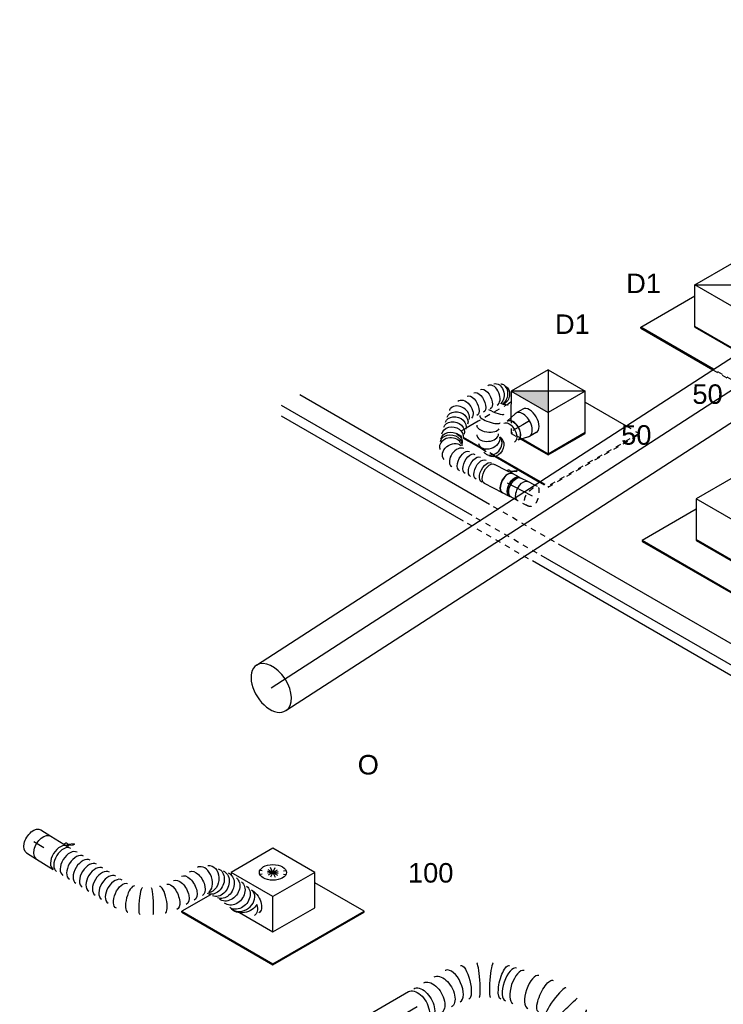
# Model space of a CAD drawing. Extents: x -257677 to 221252, y -185516 to 120782.
# Tile 17 of 171: x -93912 to -90665, y -2514 to 2031. Entities that reach past the tile are written whole.
import ezdxf
from ezdxf.enums import TextEntityAlignment as Align
from ezdxf.lldxf.tags import DXFTag

# ---------------------------------------------------------------- set-up
doc = ezdxf.new("R2010")
doc.units = 0
doc.header["$LTSCALE"] = 50
doc.linetypes.add('STREEPJES', pattern=[0.1, 0.05, -0.05])
doc.layers.get('0').update_dxf_attribs({"linetype": 'CONTINUOUS'})
for name, color, linetype in [('EL6131--', 2, 'CONTINUOUS'), ('EM6131--', 1, 'CONTINUOUS'), ('WL570---_RETOUR', 112, 'CONTINUOUS'), ('WL570---_RETOUR_HL', 8, 'CONTINUOUS'), ('WL570---_RETOUR_RST', 2, 'CONTINUOUS'), ('WL570---_RETOUR_RST_HL', 1, 'CONTINUOUS'), ('WL570---_TOEVOER', 3, 'CONTINUOUS'), ('WL570---_TOEVOER_HL', 8, 'CONTINUOUS'), ('WL570---_TOEVOER_RST', 2, 'CONTINUOUS'), ('WL570---_TOEVOER_RST_HL', 1, 'CONTINUOUS'), ('WM570---_RETOUR_PR', 1, 'CONTINUOUS'), ('WM570---_RETOUR_RST_PR', 1, 'CONTINUOUS'), ('WM570---_TOEVOER_PR', 1, 'CONTINUOUS'), ('WM570---_TOEVOER_RST_PR', 1, 'CONTINUOUS')]:
    doc.layers.add(name, color=color, linetype=linetype)
doc.styles.add('BURO-018', font='ARIAL.TTF', dxfattribs={"height": 63})
tags = doc.linetypes.add('CENTER2', pattern=[28.575, 19.05, -3.175, 3.175, -3.175]).pattern_tags.tags
tags[10:11] = [DXFTag(74, 4), DXFTag(75, 0), DXFTag(340, '0'), DXFTag(46, 1.0), DXFTag(50, 0.0), DXFTag(44, 0.0), DXFTag(45, 0.0)]
tags[8:9] = [DXFTag(74, 4), DXFTag(75, 0), DXFTag(340, '0'), DXFTag(46, 1.0), DXFTag(50, 0.0), DXFTag(44, 0.0), DXFTag(45, 0.0)]
tags[6:7] = [DXFTag(74, 4), DXFTag(75, 0), DXFTag(340, '0'), DXFTag(46, 1.0), DXFTag(50, 0.0), DXFTag(44, 0.0), DXFTag(45, 0.0)]
tags[4:5] = [DXFTag(74, 4), DXFTag(75, 0), DXFTag(340, '0'), DXFTag(46, 1.0), DXFTag(50, 0.0), DXFTag(44, 0.0), DXFTag(45, 0.0)]

# ---------------------------------------------------------------- blocks, each defined once
blk = doc.blocks.new('*U1740')
at = {"color": 0, "ltscale": 10}
blk.add_line((163.3, -219.5, 5836.8), (163.2, -218.9, 5836.8), dxfattribs=at)
at = {"color": 0, "ltscale": 10, "extrusion": (-6.50602e-17, 9.13779e-17, -1)}
for centre, major_axis, ratio, start_param, end_param in [((0, 0, 5836.8), (0, 50), 0.543366, 0, 3.141593), ((14.4, 0, 5836.8), (0, 50), 0.543366, 0, 3.141593), ((43.1, 0, 5836.8), (0, 50), 0.543366, 0, 3.141593), ((71.8, 0, 5836.8), (0, 50), 0.543366, 0, 3.141593), ((100.6, 0, 5836.8), (0, 50), 0.543366, 0, 3.141593), ((129.3, 0, 5836.8), (0, 50), 0.543366, 0, 3.141593), ((196.3, -10.3, 5836.8), (-25.4, -43.6), 0.756554, 2.974874, 6.116466), ((221.4, -43.4, 5836.8), (48, 14.1), 0.811516, 0, 3.141593), ((224.9, -55.3, 5836.8), (48, 14.1), 0.811516, 0, 3.141593), ((37.7, -124, 5836.8), (-2.4, -49.9), 0.821009, 0, 3.141593), ((71.4, -136.7, 5836.8), (31.9, 39), 0.751466, 3.278527, 6.420119), ((231.9, -79, 5836.8), (48, 14.1), 0.811516, 0, 3.141593), ((237.1, -102.9, 5836.8), (49.5, 7.2), 0.800887, 0, 3.141593), ((240.6, -127.1, 5836.8), (49.5, 7.2), 0.800887, 0, 3.141593), ((104.8, -189.7, 5836.8), (47.4, 16.6), 0.479138, 3.190387, 6.331979), ((244.1, -151.2, 5836.8), (49.5, 7.2), 0.800887, 0, 3.141593), ((-4.6, -228.2, 5836.8), (42, -27.1), 0.57735, 0, 3.141593), ((6.3, -211.2, 5836.8), (42, -27.1), 0.57735, 0, 3.141593), ((214.9, -242.4, 5836.8), (40.4, -29.4), 0.536849, 0, 3.141593), ((237.3, -211.6, 5836.8), (44.9, -22.8), 0.629235, 6.182764, 9.324356), ((116.5, -271.4, 5836.8), (-49.9, -3.3), 0.173615, 0, 2.040428), ((174.6, -297.8, 5836.8), (40.4, -29.4), 0.536849, 0, 3.141593), ((194.7, -270.1, 5836.8), (40.4, -29.4), 0.536849, 0, 3.141593), ((119.7, -320.4, 5836.8), (-49.9, -3.3), 0.173615, 0, 1.216345), ((121.3, -345, 5836.8), (-2.4, -49.9), 0.821009, 0, 2.158739), ((141.3, -339.8, 5836.8), (-27, 42.5), 0.753128, 3.009199, 5.751726)]:
    blk.add_ellipse(centre, major_axis=major_axis, ratio=ratio, start_param=start_param, end_param=end_param, dxfattribs=at)
at = {"color": 0, "ltscale": 10}
for centre, major_axis, ratio, start_param, end_param in [((163.9, 0, 5836.8), (7.7, 49.8), 0.631918, 3.239526, 6.185252), ((163.9, 0, 5836.8), (7.7, 49.8), 0.631918, 6.185252, 6.381119), ((217.5, -29.9, 5836.8), (43, 26.7), 0.805363, 6.064258, 6.502112), ((217.5, -29.9, 5836.8), (43, 26.7), 0.805363, 3.36052, 6.064258), ((49.4, -124.5, 5836.8), (-13.7, -48.5), 0.806975, 3.327051, 6.097727), ((49.4, -124.5, 5836.8), (-13.7, -48.5), 0.806975, 2.956135, 3.327051), ((90.4, -159, 5836.8), (42.3, 27.2), 0.63981, 0.085267, 3.056326), ((90.4, -159, 5836.8), (42.3, 27.2), 0.63981, 6.197919, 6.368452), ((248, -178.1, 5836.8), (-50.4, 4.2), 0.757716, 0.173857, 2.967735), ((248, -178.1, 5836.8), (-50.4, 4.2), 0.757716, 2.967735, 3.31545), ((113.6, -226.7, 5836.8), (-49.6, -7.5), 0.281842, 3.165585, 6.259193), ((128, -345.3, 5836.8), (8.6, -49.7), 0.806878, 3.916817, 6.105598), ((153.6, -328.6, 5836.8), (38.4, -32.4), 0.647504, 3.225832, 6.198946), ((153.6, -328.6, 5836.8), (38.4, -32.4), 0.647504, 6.198946, 6.367425), ((128, -345.3, 5836.8), (8.6, -49.7), 0.806878, 6.105598, 6.460773)]:
    blk.add_ellipse(centre, major_axis=major_axis, ratio=ratio, start_param=start_param, end_param=end_param, dxfattribs=at)
at = {"layer": 'WM570---_TOEVOER_PR', "color": 1, "style": 'BURO-018'}
blk.add_attdef('POSNR', text='', height=90, dxfattribs=at).set_placement((0, 0), align=Align.MIDDLE)
blk = doc.blocks.new('*U1741')
at = {"color": 2, "ltscale": 10}
for p, q in [((-74.2, 47.5, 5806.4), (-82.6, 47.5, 5806.4)), ((-46.9, 50, 5806.4), (46.9, 50, 5806.4)), ((-74.2, -47.5, 5806.4), (-82.6, -47.5, 5806.4)), ((-57.9, -66.6, 5806.4), (-60.5, -71.2, 5806.4)), ((-60.5, -71.2, 5806.4), (-59, -72.5, 5806.4)), ((-33.8, -55.6, 5806.4), (-59, -72.5, 5806.4)), ((-59, -72.5, 5806.4), (-56.4, -67.9, 5806.4)), ((-57.9, -66.6, 5806.4), (-33.1, -50, 5806.4)), ((-56.4, -67.9, 5806.4), (-57.9, -66.6, 5806.4)), ((-31.8, -51.3, 5806.4), (-56.4, -67.9, 5806.4)), ((-46.9, -50, 5806.4), (-17.9, -50, 5806.4)), ((-36.8, -52.5, 5806.4), (-38, -50, 5806.4)), ((-31.2, -51, 5806.4), (-33.8, -55.6, 5806.4)), ((-32.4, -50, 5806.4), (-31.2, -51, 5806.4)), ((-31.2, -51, 5806.4), (-31.8, -51.3, 5806.4)), ((-17.9, -50, 5806.4), (-21.5, -56.2, 5806.4)), ((-17.9, -50, 5806.4), (46.9, -50, 5806.4))]:
    blk.add_line(p, q, dxfattribs=at)
for centre, major_axis, start_param, end_param in [((-82.6, 0, 5806.4), (0, 47.5), 3.145034, 6.279744), ((-46.9, 0, 5806.4), (0, 50), 3.141593, 6.283185)]:
    blk.add_ellipse(centre, major_axis=major_axis, ratio=0.543366, start_param=start_param, end_param=end_param, dxfattribs=at)
at = {"color": 2, "ltscale": 10, "extrusion": (-1.45636e-18, 1.24118e-16, -1)}
for centre, major_axis, ratio, end_param in [((46.9, 0, 5806.4), (0, 50), 0.543366, 3.141593), ((-29.6, -51.6, 5806.4), (8.07, -4.63), 0.609442, 1.755272)]:
    blk.add_ellipse(centre, major_axis=major_axis, ratio=ratio, start_param=0, end_param=end_param, dxfattribs=at)
at = {"layer": 'WL570---_TOEVOER', "color": 1, "style": 'BURO-018'}
blk.add_attdef('I', text='', height=90, dxfattribs=at).set_placement((0, 0), align=Align.MIDDLE)
at = {"layer": 'WM570---_TOEVOER_PR', "color": 1, "style": 'BURO-018'}
blk.add_attdef('POSNR', text='', height=90, dxfattribs=at).set_placement((0, 0), align=Align.MIDDLE)
blk = doc.blocks.new('*U1742')
at = {"color": 0, "ltscale": 10}
for p, q in [((-36.2, 62.5, 6621.9), (0, 62.5, 6621.9)), ((5, 61.9, 6621.9), (54.4, 50, 6621.9)), ((-36.2, -62.5, 6621.9), (0, -62.5, 6621.9)), ((5, -61.9, 6621.9), (54.4, -50, 6621.9))]:
    blk.add_line(p, q, dxfattribs=at)
for centre, major_axis, start_param, end_param in [((-36.2, 0, 6621.9), (0, -62.5), 3.141593, 6.283185), ((0, 0, 6621.9), (0, -62.5), 3.003477, 6.421301), ((0, 0, 6621.9), (0, -62.5), 3.003477, 6.421301), ((0, 0, 6621.9), (0, -62.5), 3.003477, 6.421301), ((52.4, 0, 6621.9), (0, -50), 3.141593, 6.283185), ((52.4, 0, 6621.9), (0, -50), 3.141593, 6.283185)]:
    blk.add_ellipse(centre, major_axis=major_axis, ratio=0.57735, start_param=start_param, end_param=end_param, dxfattribs=at)
at = {"layer": 'WL570---_TOEVOER_RST_HL', "linetype": 'CENTER2'}
for p, q in [((-36.2, 0, 6621.9), (0, 0, 6621.9)), ((0, 0, 6621.9), (52.4, 0, 6621.9))]:
    blk.add_line(p, q, dxfattribs=at)
blk.add_circle((52.4, 0, 6621.9), 0.075, dxfattribs=at)
at = {"layer": 'WM570---_TOEVOER_RST_PR', "color": 1, "style": 'BURO-018'}
blk.add_attdef('POSNR', text='', height=90, dxfattribs=at).set_placement((0, 0), align=Align.MIDDLE)
blk = doc.blocks.new('*U1779')
at = {"color": 0, "ltscale": 10}
for p, q in [((0, 125, 4440), (5406.3, 125, 4440)), ((0, -125, 4440), (4954.1, -125, 4440)), ((5092.5, -125, 4440), (5406.3, -125, 4440))]:
    blk.add_line(p, q, dxfattribs=at)
at = {"color": 8, "linetype": 'STREEPJES', "ltscale": 10}
blk.add_line((4954.1, -125, 4440), (5092.5, -125, 4440), dxfattribs=at)
at = {"color": 0, "ltscale": 10}
for start_param, end_param in [(0, 3.141593), (3.141593, 6.283185)]:
    blk.add_ellipse((0, 0, 4440), major_axis=(0, 125), ratio=0.609442, start_param=start_param, end_param=end_param, dxfattribs=at)
at = {"color": 0, "ltscale": 10, "extrusion": (7.7068e-17, 1.48495e-16, -1)}
blk.add_ellipse((5406.3, 0, 4440), major_axis=(0, 125), ratio=0.609442, start_param=0, end_param=3.141593, dxfattribs=at)
at = {"layer": 'WL570---_TOEVOER_HL', "linetype": 'CENTER2'}
blk.add_line((0, 0, 4440), (5406.3, 0, 4440), dxfattribs=at)
at = {"layer": 'WM570---_TOEVOER_PR', "color": 1, "style": 'BURO-018'}
blk.add_attdef('POSNR', text='', height=90, dxfattribs=at).set_placement((0, 0), align=Align.MIDDLE)
blk = doc.blocks.new('*U1781')
at = {"color": 8, "linetype": 'STREEPJES', "ltscale": 10}
blk.add_line((-40, 50, 5750.2), (-18.2, 50, 5750.2), dxfattribs=at)
at = {"color": 0, "ltscale": 10}
for p, q in [((-18.2, 50, 5750.2), (-4.2, 50, 5750.2)), ((4.2, 50, 5750.2), (40, 50, 5750.2)), ((-40, -50, 5750.2), (-4.2, -50, 5750.2)), ((4.2, -50, 5750.2), (40, -50, 5750.2))]:
    blk.add_line(p, q, dxfattribs=at)
at = {"color": 8, "linetype": 'STREEPJES', "ltscale": 10, "extrusion": (-4.54588e-18, 6.00939e-17, -1)}
blk.add_ellipse((-40, 0, 5750.2), major_axis=(0, 50), ratio=0.543366, start_param=0, end_param=0.635815, dxfattribs=at)
at = {"color": 0, "ltscale": 10, "extrusion": (-4.54588e-18, 6.00939e-17, -1)}
for centre, major_axis, start_param, end_param in [((-4.2, 0, 5750.2), (0, 50), 0, 3.141593), ((4.2, 0, 5750.2), (0, 50), 0, 3.296713), ((4.2, 0, 5750.2), (0, 50), 6.128065, 6.280044), ((4.2, 0, 5750.2), (0, 47.5), 0.003441, 3.138152), ((40, 0, 5750.2), (0, 50), 0, 3.141593), ((-40, 0, 5750.2), (0, 50), 0.635815, 3.141593)]:
    blk.add_ellipse(centre, major_axis=major_axis, ratio=0.543366, start_param=start_param, end_param=end_param, dxfattribs=at)
at = {"layer": 'WL570---_TOEVOER_HL', "linetype": 'CENTER2'}
blk.add_line((-40, 0, 5750.2), (40, 0, 5750.2), dxfattribs=at)
at = {"layer": 'WM570---_TOEVOER_PR', "color": 1, "style": 'BURO-018'}
blk.add_attdef('POSNR', text='', height=90, dxfattribs=at).set_placement((0, 0), align=Align.MIDDLE)
blk = doc.blocks.new('*U1782')
at = {"color": 8, "linetype": 'STREEPJES', "ltscale": 10}
for p, q in [((0, 50, 5691.6), (50.6, 50, 5691.6)), ((0, -50, 5691.6), (15, -50, 5691.6))]:
    blk.add_line(p, q, dxfattribs=at)
at = {"color": 0, "ltscale": 10}
blk.add_line((15, -50, 5691.6), (50.6, -50, 5691.6), dxfattribs=at)
at = {"color": 8, "linetype": 'STREEPJES', "ltscale": 10, "extrusion": (-3.65645e-17, 1.06046e-16, -1)}
blk.add_ellipse((50.6, 0, 5691.6), major_axis=(0, 50), ratio=0.543366, start_param=0, end_param=0.635815, dxfattribs=at)
at = {"color": 0, "ltscale": 10, "extrusion": (-3.65645e-17, 1.06046e-16, -1)}
blk.add_ellipse((50.6, 0, 5691.6), major_axis=(0, 50), ratio=0.543366, start_param=0.635815, end_param=3.141593, dxfattribs=at)
at = {"color": 8, "linetype": 'STREEPJES', "ltscale": 10}
blk.add_spline([(24.2, 34.4, 5691.6), (16.7, 43.9, 5691.6), (6.5, 49.2, 5691.6), (-4.7, 49.6, 5691.6), (-15, 45.1, 5691.6), (-22.9, 36.3, 5691.6), (-27.2, 23.9, 5691.6), (-27.8, 9.2, 5691.6), (-25.4, -6.5, 5691.6), (-20.8, -21.5, 5691.6), (-15.2, -34.4, 5691.6), (-9.3, -43.9, 5691.6), (-3.4, -49.2, 5691.6), (2.4, -49.6, 5691.6), (8.3, -45.1, 5691.6), (14.4, -36.3, 5691.6), (20.5, -23.9, 5691.6), (25.6, -9.2, 5691.6), (28.5, 6.5, 5691.6), (28.2, 21.5, 5691.6), (24.2, 34.4, 5691.6)], degree=3, dxfattribs=at)
at = {"layer": 'WL570---_TOEVOER_HL', "linetype": 'CENTER2'}
blk.add_line((0, 0, 5691.6), (50.6, 0, 5691.6), dxfattribs=at)
at = {"layer": 'WM570---_TOEVOER_PR', "color": 1, "style": 'BURO-018'}
blk.add_attdef('POSNR', text='', height=90, dxfattribs=at).set_placement((0, 0), align=Align.MIDDLE)
blk = doc.blocks.new('*U1810')
at = {"color": 0, "ltscale": 10}
for p, q in [((338.5, 37.8, 2808.6), (338.3, 37.9, 2808.6)), ((404.2, -0.4, 2808.6), (404.1, -0.3, 2808.6)), ((636.7, -268.5, 2808.6), (636.6, -268.1, 2808.6))]:
    blk.add_line(p, q, dxfattribs=at)
at = {"color": 0, "ltscale": 10, "extrusion": (-3.41963e-17, 8.3842e-17, -1)}
for centre, major_axis, ratio, start_param, end_param in [((0, 0, 2808.6), (0, 80), 0.57735, 0, 3.141593), ((27.1, 0, 2808.6), (0, 80), 0.57735, 0, 3.141593), ((81.3, 0, 2808.6), (0, 80), 0.57735, 0, 3.141593), ((135.5, 0, 2808.6), (0, 80), 0.57735, 0, 3.141593), ((245.5, -11.7, 2808.6), (22.8, 77), 0.31097, 6.256811, 9.398403), ((406.8, -105.6, 2808.6), (-55.7, -57.8), 0.319709, 0.027283, 3.168876), ((537.6, -255, 2808.6), (65.7, 46.4), 0.335802, 3.176657, 6.31825), ((587.5, -405.3, 2808.6), (-80.3, -3.2), 0.205306, 3.121746, 6.263339), ((560.6, -522.8, 2808.6), (69.3, -40), 0.57735, 0, 3.141593), ((571.6, -503.6, 2808.6), (-74.2, 31.1), 0.516642, 3.076168, 6.21776)]:
    blk.add_ellipse(centre, major_axis=major_axis, ratio=ratio, start_param=start_param, end_param=end_param, dxfattribs=at)
at = {"color": 0, "ltscale": 10}
for centre, major_axis, ratio, start_param, end_param in [((188.6, 0, 2808.6), (8.1, 79.9), 0.496894, 3.192205, 6.232573), ((188.6, 0, 2808.6), (8.1, 79.9), 0.496894, 6.232573, 6.333797), ((303.5, -34.4, 2808.6), (-34.9, -72.3), 0.102953, 0.007969, 3.133624), ((358.6, -66.4, 2808.6), (45.6, 66), 0.112359, 0.008715, 3.132878), ((425.9, -127.4, 2808.6), (-60.2, -52.7), 0.415059, 3.141593, 6.283185), ((449.7, -154.6, 2808.6), (-60.2, -52.7), 0.415059, 3.141593, 6.283185), ((497.5, -209.2, 2808.6), (-60.2, -52.7), 0.415059, 3.141593, 6.283185), ((563.2, -300.8, 2808.6), (-73.5, -32.5), 0.162494, 3.157045, 6.267726), ((580.2, -352, 2808.6), (78.3, 18.2), 0.022182, 3.139538, 6.281131), ((584.6, -457.1, 2808.6), (79.3, -13.1), 0.374065, 3.181897, 6.242881), ((584.6, -457.1, 2808.6), (79.3, -13.1), 0.374065, 6.242881, 6.323489)]:
    blk.add_ellipse(centre, major_axis=major_axis, ratio=ratio, start_param=start_param, end_param=end_param, dxfattribs=at)
at = {"layer": 'WM570---_RETOUR_PR', "color": 1, "style": 'BURO-018'}
blk.add_attdef('POSNR', text='', height=90, dxfattribs=at).set_placement((0, 0), align=Align.MIDDLE)
blk = doc.blocks.new('*U1811')
at = {"color": 0, "ltscale": 10}
for p, q in [((0, 80, 2061.7), (1056.3, 80, 2061.7)), ((7.9, -80, 2061.7), (1056.3, -80, 2061.7))]:
    blk.add_line(p, q, dxfattribs=at)
blk.add_ellipse((0, 0, 2061.7), major_axis=(0, 80), ratio=0.57735, start_param=3.301141, end_param=6.283185, dxfattribs=at)
at = {"color": 0, "ltscale": 10, "extrusion": (-3.41963e-17, 8.3842e-17, -1)}
blk.add_ellipse((1056.3, 0, 2061.7), major_axis=(0, 80), ratio=0.57735, start_param=0, end_param=3.141593, dxfattribs=at)
at = {"layer": 'WL570---_RETOUR_HL', "linetype": 'CENTER2'}
blk.add_line((0, 0, 2061.7), (1056.3, 0, 2061.7), dxfattribs=at)
at = {"layer": 'WM570---_RETOUR_PR', "color": 1, "style": 'BURO-018'}
blk.add_attdef('POSNR', text='', height=90, dxfattribs=at).set_placement((0, 0), align=Align.MIDDLE)
blk = doc.blocks.new('*U2118')
at = {"ltscale": 10}
blk.add_hatch(color=0, dxfattribs=at).paths.add_polyline_path([(-49, 84.9), (99.2, 170.4), (-98.4, 170.4)])
at = {"color": 0, "ltscale": 10}
for p, q in [((-197.2, -0.7, 7418.5), (-98.4, 170.4, 7418.5)), ((-197.2, -0.7, 7418.5), (99.2, 170.4, 7418.5)), ((99.2, 170.4, 7418.5), (-98.4, 170.4, 7418.5)), ((0.4, -0.7, 7418.5), (-98.4, 170.4, 7418.5)), ((0.4, -0.7, 7418.5), (99.2, 170.4, 7418.5)), ((99.2, 170.4, 7418.5), (197.2, 0.7, 7418.5)), ((288.2, 125.5, 7418.5), (126.6, 125.5, 7418.5)), ((195.1, 4.2, 7418.5), (96.3, -166.9, 7418.5)), ((197.2, 0.7, 7418.5), (98.4, -170.4, 7418.5)), ((0.4, -0.7, 7418.5), (-197.2, -0.7, 7418.5)), ((-99.2, -170.4, 7418.5), (-197.2, -0.7, 7418.5)), ((98.4, -170.4, 7418.5), (0.4, -0.7, 7418.5)), ((-315.4, -295.2, 7418.5), (-171.3, -45.6, 7418.5)), ((96.3, -166.9, 7418.5), (-101.2, -166.9, 7418.5)), ((-99.2, -170.4, 7418.5), (98.4, -170.4, 7418.5)), ((73.1, -295.2, 7418.5), (-315.4, -295.2, 7418.5)), ((-313.3, -298.8, 7418.5), (-315.4, -295.2, 7418.5)), ((-313.3, -298.8, 7418.5), (71.3, -298.8, 7418.5))]:
    blk.add_line(p, q, dxfattribs=at)
at = {"color": 8, "linetype": 'STREEPJES', "ltscale": 10}
for p, q in [((126.6, 125.5, 7418.5), (125.1, 125.5, 7418.5)), ((170.4, -295.2, 7418.5), (413.4, 125.5, 7418.5)), ((415.4, 122, 7418.5), (172.5, -298.8, 7418.5)), ((413.4, 125.5, 7418.5), (288.2, 125.5, 7418.5)), ((413.4, 125.5, 7418.5), (415.4, 122, 7418.5)), ((71.3, -298.8, 7418.5), (172.5, -298.8, 7418.5)), ((170.4, -295.2, 7418.5), (73.1, -295.2, 7418.5)), ((172.5, -298.8, 7418.5), (170.4, -295.2, 7418.5))]:
    blk.add_line(p, q, dxfattribs=at)
at = {"layer": 'WL570---_TOEVOER_RST_HL', "linetype": 'CENTER2'}
blk.add_circle((0, 0, 7418.5), 0.075, dxfattribs=at)
at = {"layer": 'WL570---_TOEVOER_RST', "color": 1, "style": 'BURO-018'}
for tag in ['MC', 'Q']:
    blk.add_attdef(tag, text='', height=90, dxfattribs=at).set_placement((0, 0), align=Align.MIDDLE)
at = {"layer": 'WM570---_TOEVOER_RST_PR', "color": 1, "style": 'BURO-018'}
blk.add_attdef('POSNR', text='', height=90, dxfattribs=at).set_placement((0, 0), align=Align.MIDDLE)
blk = doc.blocks.new('*U2120')
at = {"color": 0, "ltscale": 10}
for p, q in [((545.4, 37.4, 3330.3), (546, 38, 3330.3)), ((395.1, -51, 3330.3), (396.3, -50.6, 3330.3))]:
    blk.add_line(p, q, dxfattribs=at)
at = {"color": 0, "ltscale": 10, "extrusion": (-1.32794e-16, 4.85641e-17, -1)}
for centre, major_axis, ratio, start_param, end_param in [((632.5, 274.5, 3330.3), (25.9, -57.9), 0.774506, 2.929297, 6.070889), ((655.7, 278, 3330.3), (-9.3, 61.8), 0.806111, 0, 3.141593), ((680.3, 281.7, 3330.3), (-9.3, 61.8), 0.806111, 0, 3.141593), ((704.8, 285.3, 3330.3), (-9.3, 61.8), 0.806111, 0, 3.141593), ((732.2, 285.4, 3330.3), (7.5, 62.1), 0.803541, 0, 3.141593), ((762.4, 281.7, 3330.3), (7.5, 62.1), 0.803541, 0, 3.141593), ((792.5, 278.1, 3330.3), (7.5, 62.1), 0.803541, 0, 3.141593), ((857.8, 293.5, 3330.3), (-55, 29.7), 0.57735, 0.725011, 3.141593), ((595.3, 226.7, 3330.3), (-54.2, 31.2), 0.55816, 0, 3.141593), ((830.8, 264.2, 3330.3), (46, 43.1), 0.653759, 0.401805, 2.901642), ((847.3, 274.1, 3330.3), (-55, 29.7), 0.57735, 1.96253, 3.141593), ((574.1, 189.9, 3330.3), (-54.2, 31.2), 0.55816, 0, 3.141593), ((553, 153.2, 3330.3), (-54.2, 31.2), 0.55816, 0, 3.141593), ((532.2, 117.1, 3330.3), (51, -36.5), 0.476141, 3.188463, 6.330056), ((464.6, 52, 3330.3), (35.9, -51.4), 0.080268, 3.147733, 6.289326), ((334, 0, 3330.3), (6.5, -62.4), 0.518333, 6.229209, 9.370801), ((422.1, 26.9, 3330.3), (-27.6, 56.3), 0.133354, 3.131272, 6.272865)]:
    blk.add_ellipse(centre, major_axis=major_axis, ratio=ratio, start_param=start_param, end_param=end_param, dxfattribs=at)
at = {"color": 0, "ltscale": 10}
for centre, major_axis, ratio, start_param, end_param in [((815.7, 275.3, 3330.3), (-23.4, -58.9), 0.768358, 0.200038, 2.941555), ((815.7, 275.3, 3330.3), (-23.4, -58.9), 0.768358, 2.941555, 3.341631), ((613.1, 258.5, 3330.3), (-48.8, 40.1), 0.665779, 6.154514, 6.411857), ((613.1, 258.5, 3330.3), (-48.8, 40.1), 0.665779, 3.270264, 6.154514), ((502.1, 82.8, 3330.3), (-43.6, 45.1), 0.288288, 3.165501, 6.259277), ((0, 0, 3330.3), (0, -62.5), 0.595922, 3.141593, 6.283185), ((17.5, 0, 3330.3), (0, -62.5), 0.595922, 3.141593, 6.283185), ((52.4, 0, 3330.3), (0, -62.5), 0.595922, 3.141593, 6.283185), ((87.3, 0, 3330.3), (0, -62.5), 0.595922, 3.141593, 6.283185), ((122.2, 0, 3330.3), (0, -62.5), 0.595922, 3.141593, 6.283185), ((157.1, 0, 3330.3), (0, -62.5), 0.595922, 3.141593, 6.283185), ((192, 0, 3330.3), (0, -62.5), 0.595922, 3.141593, 6.283185), ((226.9, 0, 3330.3), (0, -62.5), 0.595922, 3.141593, 6.283185), ((261.8, 0, 3330.3), (0, -62.5), 0.595922, 3.141593, 6.283185), ((296.7, 0, 3330.3), (0, -62.5), 0.595922, 3.141593, 6.283185), ((377.6, 9.2, 3330.3), (18.1, -60), 0.337666, 3.170578, 6.2542)]:
    blk.add_ellipse(centre, major_axis=major_axis, ratio=ratio, start_param=start_param, end_param=end_param, dxfattribs=at)
at = {"layer": 'WM570---_TOEVOER_PR', "color": 1, "style": 'BURO-018'}
blk.add_attdef('POSNR', text='', height=90, dxfattribs=at).set_placement((0, 0), align=Align.MIDDLE)
blk = doc.blocks.new('*U2121')
at = {"color": 2, "ltscale": 10}
for p, q in [((-45.3, 62.5, 3363.9), (25.1, 62.5, 3363.9)), ((25.1, 62.5, 3363.9), (30.7, 72.1, 3363.9)), ((25.1, 62.5, 3363.9), (45.3, 62.5, 3363.9)), ((39.1, 65.3, 3363.9), (42.5, 71.3, 3363.9)), ((40.7, 64, 3363.9), (39.1, 65.3, 3363.9)), ((39.6, 65.6, 3363.9), (61.7, 81.7, 3363.9)), ((63.4, 80.4, 3363.9), (40.7, 64, 3363.9)), ((65.2, 87.6, 3363.9), (42.5, 71.3, 3363.9)), ((61.7, 81.7, 3363.9), (65.2, 87.6, 3363.9)), ((63.4, 80.4, 3363.9), (61.7, 81.7, 3363.9)), ((66.8, 86.4, 3363.9), (63.4, 80.4, 3363.9)), ((65.2, 87.6, 3363.9), (66.8, 86.4, 3363.9)), ((-45.3, -62.5, 3363.9), (45.3, -62.5, 3363.9))]:
    blk.add_line(p, q, dxfattribs=at)
at = {"color": 2, "ltscale": 10, "extrusion": (-3.26907e-17, -5.27558e-17, -1)}
for centre, major_axis, ratio, start_param, end_param in [((-45.3, 0, 3363.9), (0, -62.5), 0.595922, 0, 3.141593), ((38.8, 67.4, 3363.9), (-8.15, 4.7), 0.55816, 0, 1.705823), ((38.8, 67.4, 3363.9), (-8.15, 4.7), 0.55816, 2.262735, 3.141593)]:
    blk.add_ellipse(centre, major_axis=major_axis, ratio=ratio, start_param=start_param, end_param=end_param, dxfattribs=at)
at = {"color": 2, "ltscale": 10}
blk.add_ellipse((45.3, 0, 3363.9), major_axis=(0, -62.5), ratio=0.595922, start_param=3.141593, end_param=6.283185, dxfattribs=at)
at = {"layer": 'WL570---_TOEVOER', "color": 1, "style": 'BURO-018'}
blk.add_attdef('I', text='', height=90, dxfattribs=at).set_placement((0, 0), align=Align.MIDDLE)
at = {"layer": 'WM570---_TOEVOER_PR', "color": 1, "style": 'BURO-018'}
blk.add_attdef('POSNR', text='', height=90, dxfattribs=at).set_placement((0, 0), align=Align.MIDDLE)
blk = doc.blocks.new('*U2122')
at = {"color": 0, "ltscale": 10}
for p, q in [((0, 62.5, 3437.8), (54.2, 62.5, 3437.8)), ((0, -62.5, 3437.8), (54.2, -62.5, 3437.8))]:
    blk.add_line(p, q, dxfattribs=at)
at = {"color": 0, "ltscale": 10, "extrusion": (-1.32794e-16, 4.85641e-17, -1)}
blk.add_ellipse((0, 0, 3437.8), major_axis=(0, -62.5), ratio=0.595922, start_param=0, end_param=3.141593, dxfattribs=at)
at = {"layer": 'WL570---_TOEVOER_HL', "linetype": 'CENTER2'}
blk.add_line((0, 0, 3437.8), (54.2, 0, 3437.8), dxfattribs=at)
at = {"layer": 'WM570---_TOEVOER_PR', "color": 1, "style": 'BURO-018'}
blk.add_attdef('POSNR', text='', height=90, dxfattribs=at).set_placement((0, 0), align=Align.MIDDLE)
blk = doc.blocks.new('*U2135')
at = {"color": 0, "ltscale": 10}
for p, q in [((-100.2, 168.6, 6027.6), (-196.2, 2.5, 6027.6)), ((97.4, 168.6, 6027.6), (-100.2, 168.6, 6027.6)), ((-1.4, -2.5, 6027.6), (-100.2, 168.6, 6027.6)), ((196.2, -2.5, 6027.6), (97.4, 168.6, 6027.6)), ((-412.3, 127.3, 6027.6), (-414.4, 123.7, 6027.6)), ((-414.4, 123.7, 6027.6), (-171.5, -297, 6027.6)), ((-124.1, 127.3, 6027.6), (-412.3, 127.3, 6027.6)), ((-169.4, -293.4, 6027.6), (-412.3, 127.3, 6027.6)), ((-196.2, 2.5, 6027.6), (-97.4, -168.6, 6027.6)), ((-95.3, -165.1, 6027.6), (-194.1, 6, 6027.6)), ((-97.4, -168.6, 6027.6), (-1.4, -2.5, 6027.6)), ((196.2, -2.5, 6027.6), (-1.4, -2.5, 6027.6)), ((139.6, -100.4, 6027.6), (196.2, -2.5, 6027.6)), ((226.3, -137.4, 6027.6), (172.3, -43.8, 6027.6)), ((-97.4, -168.6, 6027.6), (45.5, -168.6, 6027.6)), ((42.1, -165.1, 6027.6), (-95.3, -165.1, 6027.6)), ((316.4, -293.4, 6027.6), (285.5, -240, 6027.6)), ((-171.5, -297, 6027.6), (-169.4, -293.4, 6027.6)), ((-171.5, -297, 6027.6), (314.4, -297, 6027.6)), ((316.4, -293.4, 6027.6), (-169.4, -293.4, 6027.6)), ((314.4, -297, 6027.6), (316.4, -293.4, 6027.6))]:
    blk.add_line(p, q, dxfattribs=at)
at = {"color": 8, "linetype": 'STREEPJES', "ltscale": 10}
for p, q in [((100.2, -168.6, 6027.6), (139.6, -100.4, 6027.6)), ((102.3, -165.1, 6027.6), (42.1, -165.1, 6027.6)), ((45.5, -168.6, 6027.6), (100.2, -168.6, 6027.6)), ((285.5, -240, 6027.6), (226.3, -137.4, 6027.6))]:
    blk.add_line(p, q, dxfattribs=at)
at = {"layer": 'WL570---_RETOUR_RST_HL', "linetype": 'CENTER2'}
blk.add_circle((0, 0, 6027.6), 0.075, dxfattribs=at)
at = {"layer": 'WL570---_RETOUR_RST', "color": 1, "style": 'BURO-018'}
for tag in ['MC', 'Q']:
    blk.add_attdef(tag, text='', height=90, dxfattribs=at).set_placement((0, 0), align=Align.MIDDLE)
at = {"layer": 'WM570---_RETOUR_RST_PR', "color": 1, "style": 'BURO-018'}
blk.add_attdef('POSNR', text='', height=90, dxfattribs=at).set_placement((0, 0), align=Align.MIDDLE)
blk = doc.blocks.new('*U2137')
at = {"ltscale": 10}
blk.add_hatch(color=0, dxfattribs=at).paths.add_polyline_path([(49, -84.9), (197.2, 0.7), (-0.4, 0.7)])
at = {"color": 8, "linetype": 'STREEPJES', "ltscale": 10}
for p, q in [((-172.5, 298.8, 6724.3), (-415.4, -122, 6724.3)), ((-413.4, -125.5, 6724.3), (-170.4, 295.2, 6724.3)), ((-126.3, 298.8, 6724.3), (-172.5, 298.8, 6724.3)), ((-170.4, 295.2, 6724.3), (-172.5, 298.8, 6724.3)), ((-128.1, 295.2, 6724.3), (-170.4, 295.2, 6724.3)), ((189.1, 295.2, 6724.3), (106.8, 295.2, 6724.3)), ((181.9, 298.8, 6724.3), (110, 298.8, 6724.3)), ((313.3, 298.8, 6724.3), (280.1, 298.8, 6724.3)), ((315.4, 295.2, 6724.3), (281.3, 295.2, 6724.3)), ((290.5, 252.2, 6724.3), (315.4, 295.2, 6724.3)), ((315.4, 295.2, 6724.3), (313.3, 298.8, 6724.3)), ((178.1, 57.4, 6724.3), (258.4, 196.5, 6724.3)), ((43.3, 166.9, 6724.3), (101.2, 166.9, 6724.3)), ((99.2, 170.4, 6724.3), (46.7, 170.4, 6724.3)), ((135.9, 106.9, 6724.3), (99.2, 170.4, 6724.3)), ((-415.4, -122, 6724.3), (-413.4, -125.5, 6724.3)), ((-343.1, -125.5, 6724.3), (-413.4, -125.5, 6724.3))]:
    blk.add_line(p, q, dxfattribs=at)
at = {"color": 0, "ltscale": 10}
for p, q in [((106.8, 295.2, 6724.3), (-128.1, 295.2, 6724.3)), ((110, 298.8, 6724.3), (-126.3, 298.8, 6724.3)), ((280.1, 298.8, 6724.3), (181.9, 298.8, 6724.3)), ((281.3, 295.2, 6724.3), (189.1, 295.2, 6724.3)), ((258.4, 196.5, 6724.3), (290.5, 252.2, 6724.3)), ((-98.4, 170.4, 6724.3), (-197.2, -0.7, 6724.3)), ((-195.1, -4.2, 6724.3), (-96.3, 166.9, 6724.3)), ((46.7, 170.4, 6724.3), (-98.4, 170.4, 6724.3)), ((-0.4, 0.7, 6724.3), (-98.4, 170.4, 6724.3)), ((-96.3, 166.9, 6724.3), (43.3, 166.9, 6724.3)), ((197.2, 0.7, 6724.3), (135.9, 106.9, 6724.3)), ((171.3, 45.6, 6724.3), (178.1, 57.4, 6724.3)), ((-99.2, -170.4, 6724.3), (-0.4, 0.7, 6724.3)), ((-99.2, -170.4, 6724.3), (197.2, 0.7, 6724.3)), ((197.2, 0.7, 6724.3), (-0.4, 0.7, 6724.3)), ((98.4, -170.4, 6724.3), (-0.4, 0.7, 6724.3)), ((98.4, -170.4, 6724.3), (197.2, 0.7, 6724.3)), ((-197.2, -0.7, 6724.3), (-99.2, -170.4, 6724.3)), ((-125.1, -125.5, 6724.3), (-343.1, -125.5, 6724.3)), ((98.4, -170.4, 6724.3), (-99.2, -170.4, 6724.3))]:
    blk.add_line(p, q, dxfattribs=at)
at = {"layer": 'WL570---_TOEVOER_RST_HL', "linetype": 'CENTER2'}
blk.add_circle((0, 0, 6724.3), 0.075, dxfattribs=at)
at = {"layer": 'WL570---_TOEVOER_RST', "color": 1, "style": 'BURO-018'}
for tag in ['MC', 'Q']:
    blk.add_attdef(tag, text='', height=90, dxfattribs=at).set_placement((0, 0), align=Align.MIDDLE)
at = {"layer": 'WM570---_TOEVOER_RST_PR', "color": 1, "style": 'BURO-018'}
blk.add_attdef('POSNR', text='', height=90, dxfattribs=at).set_placement((0, 0), align=Align.MIDDLE)
blk = doc.blocks.new('*U2140')
at = {"color": 0, "ltscale": 10}
for p, q in [((-122.3, 174.3, 3610.8), (-128.1, 164.1, 3610.8)), ((100.6, 174.3, 3610.8), (-122.3, 174.3, 3610.8)), ((-10.8, -18.7, 3610.8), (-122.3, 174.3, 3610.8)), ((212.1, -18.7, 3610.8), (100.6, 174.3, 3610.8)), ((-411.3, 129, 3610.8), (-409.3, 132.6, 3610.8)), ((-411.3, 129, 3610.8), (-168.4, -291.7, 3610.8)), ((-256.7, 132.6, 3610.8), (-409.3, 132.6, 3610.8)), ((-409.3, 132.6, 3610.8), (-166.4, -288.1, 3610.8)), ((-181.2, -6.4, 3610.8), (-92.5, -160.2, 3610.8)), ((-92.5, -160.2, 3610.8), (-10.8, -18.7, 3610.8)), ((212.1, -18.7, 3610.8), (-10.8, -18.7, 3610.8)), ((130.4, -160.2, 3610.8), (212.1, -18.7, 3610.8)), ((319.5, -288.1, 3610.8), (188, -60.5, 3610.8)), ((-92.5, -160.2, 3610.8), (130.4, -160.2, 3610.8)), ((-166.4, -288.1, 3610.8), (-168.4, -291.7, 3610.8)), ((-168.4, -291.7, 3610.8), (317.4, -291.7, 3610.8)), ((-166.4, -288.1, 3610.8), (319.5, -288.1, 3610.8)), ((317.4, -291.7, 3610.8), (319.5, -288.1, 3610.8))]:
    blk.add_line(p, q, dxfattribs=at)
at = {"color": 8, "linetype": 'STREEPJES', "ltscale": 10}
for q in [(-12, 99.9, 3610.8), (-2.7, 116.1, 3610.8), (19.4, 122, 3610.8), (48.3, 116.1, 3610.8), (76.3, 99.9, 3610.8), (-6.1, 77.8, 3610.8), (13.5, 55.7, 3610.8), (41.5, 39.5, 3610.8), (70.4, 33.6, 3610.8), (92.5, 39.5, 3610.8), (101.9, 55.7, 3610.8), (95.9, 77.8, 3610.8)]:
    blk.add_line((44.9, 77.8, 3610.8), q, dxfattribs=at)
at = {"color": 0, "ltscale": 10}
blk.add_ellipse((44.9, 77.8, 3610.8), major_axis=(54.1, -31.2), ratio=0.57735, dxfattribs=at)
at = {"layer": 'WL570---_TOEVOER_RST_HL', "linetype": 'CENTER2'}
blk.add_circle((0, 0, 3610.8), 0.075, dxfattribs=at)
at = {"layer": 'WL570---_TOEVOER_RST', "color": 1, "style": 'BURO-018'}
for tag in ['MC', 'Q']:
    blk.add_attdef(tag, text='', height=90, dxfattribs=at).set_placement((0, 0), align=Align.MIDDLE)
at = {"layer": 'WM570---_TOEVOER_RST_PR', "color": 1, "style": 'BURO-018'}
blk.add_attdef('POSNR', text='', height=90, dxfattribs=at).set_placement((0, 0), align=Align.MIDDLE)
blk = doc.blocks.new('*U2191')
at = {"color": 0, "ltscale": 10}
for p, q in [((12.2, 63.6, 3328.2), (3515.9, 63.6, 3328.2)), ((3882.8, 63.6, 3328.2), (4853.6, 63.6, 3328.2)), ((36.7, 21.2, 3328.2), (3494.2, 21.2, 3328.2)), ((3861.1, 21.2, 3328.2), (4878.1, 21.2, 3328.2)), ((-12.2, -63.6, 3328.2), (3450.8, -63.6, 3328.2)), ((3817.8, -63.6, 3328.2), (4829.2, -63.6, 3328.2))]:
    blk.add_line(p, q, dxfattribs=at)
at = {"color": 0, "linetype": 'STREEPJES', "ltscale": 10}
for p, q in [((3535.9, 63.6, 3328.2), (3862.8, 63.6, 3328.2)), ((3514.2, 21.2, 3328.2), (3841.1, 21.2, 3328.2)), ((3470.8, -63.6, 3328.2), (3797.8, -63.6, 3328.2))]:
    blk.add_line(p, q, dxfattribs=at)
at = {"layer": 'EM6131--', "color": 1, "style": 'BURO-018'}
blk.add_attdef('POSNR', text='', height=90, dxfattribs=at).set_placement((0, 0), align=Align.MIDDLE)

msp = doc.modelspace()

# ---------------------------------------------------------------- block references
at = {"layer": 'EL6131--', "rotation": 150}
msp.add_blockref('*U2191', (-88468.9421, -2170.29323, -3328.17198), dxfattribs=at)
at = {"layer": 'WL570---_RETOUR', "rotation": 29.99999999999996}
for name, p in [('*U1810', (-92076.62011, -2524.92571, -2808.63258)), ('*U1811', (-92991.44542, -3053.10036, -2061.68083))]:
    msp.add_blockref(name, p, dxfattribs=at)
at = {"layer": 'WL570---_RETOUR_RST'}
ref = msp.add_blockref('*U2135', (-90618.53768, -276.83101, -6027.58256), dxfattribs=dict(at, rotation=29.99999999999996))
ref.add_attrib('Q', '50', dxfattribs={"color": 1, "height": 90, "style": 'BURO-018'}).set_placement((-90022.80914, -615.67709), align=Align.MIDDLE)
ref.add_attrib('MC', 'E1', dxfattribs={"color": 1, "height": 90, "style": 'BURO-018'}).set_placement((-90022.80914, 62.01508), align=Align.MIDDLE)
at = {"layer": 'WL570---_TOEVOER'}
for name, p, rotation in [('*U1779', (-92751.03148, -1053.43529, -4439.99389), 32.92544019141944), ('*U1740', (-91744.04711, -65.76199, -5836.77487), 152.7626927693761), ('*U1741', (-91702.36004, -87.22056, -5806.42787), 152.7626927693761), ('*U1781', (-91625.14379, -126.9679, -5750.21664), 152.7626927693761), ('*U1782', (-91544.60601, -168.42501, -5691.58744), 152.7626927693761), ('*U2120', (-93724.01478, -1838.10651, -3330.30122), 328.3498780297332), ('*U2122', (-93847.29662, -1762.11427, -3437.77047), 328.3498780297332), ('*U2121', (-93762.60423, -1814.31956, -3363.94104), 328.3498780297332)]:
    msp.add_blockref(name, p, dxfattribs=dict(at, rotation=rotation))
at = {"layer": 'WL570---_TOEVOER_RST'}
ref = msp.add_blockref('*U2118', (-90625.19618, 709.73637, -7418.4694), dxfattribs=dict(at, rotation=329.9999999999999))
ref.add_attrib('Q', '50', dxfattribs={"color": 1, "height": 90, "style": 'BURO-018'}).set_placement((-91065.93903, 114.38604), align=Align.MIDDLE)
ref.add_attrib('MC', 'D1', dxfattribs={"color": 1, "height": 90, "style": 'BURO-018'}).set_placement((-91361.15611, 625.71703), align=Align.MIDDLE)
ref = msp.add_blockref('*U2137', (-91473.23845, 218.87852, -6724.29157), dxfattribs=dict(at, rotation=150))
ref.add_attrib('Q', '50', dxfattribs={"color": 1, "height": 90, "style": 'BURO-018'}).set_placement((-90737.27852, 302.89786), align=Align.MIDDLE)
ref.add_attrib('MC', 'D1', dxfattribs={"color": 1, "height": 90, "style": 'BURO-018'}).set_placement((-91032.4956, 814.22885), align=Align.MIDDLE)
at = {"layer": 'WL570---_TOEVOER_RST', "rotation": 210}
msp.add_blockref('*U1742', (-91590.12321, 161.19304, -6621.92737), dxfattribs=at)
at = {"layer": 'WL570---_TOEVOER_RST'}
ref = msp.add_blockref('*U2140', (-92743.26589, -1994.91017, -3610.84209), dxfattribs=dict(at, rotation=29.99999999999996))
ref.add_attrib('Q', '100', dxfattribs={"color": 1, "height": 90, "style": 'BURO-018'}).set_placement((-92014.92398, -1907.12412), align=Align.MIDDLE)
ref.add_attrib('MC', 'O', dxfattribs={"color": 1, "height": 90, "style": 'BURO-018'}).set_placement((-92303.06999, -1408.04059), align=Align.MIDDLE)

doc.saveas('drawing.dxf')
